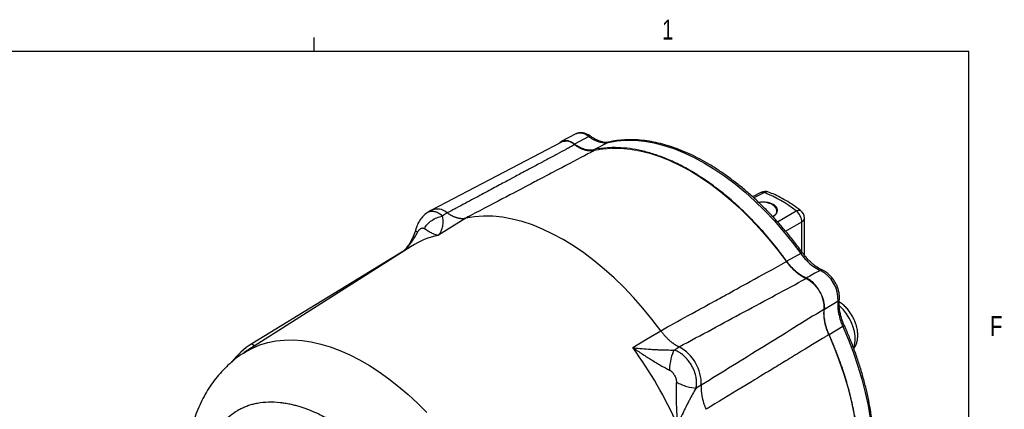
# Model space of a CAD drawing. Header units: inches. Extents: x 0.3 to 34.1, y 0.2 to 21.7.
# Tile 28 of 28: x 27.5 to 33.7, y 19.2 to 21.6. Entities that reach past the tile are written whole.
import ezdxf

# ---------------------------------------------------------------- set-up
doc = ezdxf.new("R2010")
doc.units = ezdxf.units.IN
doc.header["$MEASUREMENT"] = 0
doc.layers.add('SLD-0', color=7, linetype='Continuous', lineweight=25)
doc.styles.add('SLDTEXTSTYLE0', font='TXT', dxfattribs={"width": 0.75})

msp = doc.modelspace()

# ---------------------------------------------------------------- linework, layer by layer
at = {"color": 7, "linetype": 'Continuous', "lineweight": 25}
for p, q in [((31.046, 20.8884), (30.9547, 20.8408)), ((31.1275, 20.8722), (31.0383, 20.8244)), ((30.9568, 20.8371), (30.1369, 20.4094)), ((31.251, 20.8357), (31.1609, 20.7885)), ((32.2124, 20.5202), (32.1595, 20.4935)), ((30.1325, 20.4068), (30.1093, 20.3921)), ((30.2371, 20.3916), (30.2052, 20.3718)), ((30.3534, 20.359), (30.2659, 20.3039)), ((32.4862, 20.1247), (32.4862, 20.3589)), ((30.2659, 20.3039), (30.1815, 20.2507)), ((30.0093, 20.1807), (28.9581, 19.5124)), ((29.9664, 20.1557), (29.0062, 19.5686)), ((32.4631, 20.136), (32.3749, 20.0876)), ((32.6982, 19.8365), (32.6122, 19.7833)), ((32.7283, 19.6765), (32.6424, 19.6244)), ((31.4918, 19.5962), (31.5812, 19.6503)), ((29.0216, 19.5529), (29.0062, 19.5686)), ((31.4056, 19.544), (31.4918, 19.5962)), ((31.6655, 19.5288), (31.6975, 19.5485)), ((31.8367, 19.3073), (31.8037, 19.2895))]:
    msp.add_line(p, q, dxfattribs=at)
at = {"color": 8, "linetype": 'Continuous', "lineweight": 25}
for p, q in [((31.2558, 20.837), (31.251, 20.8357)), ((32.2341, 20.5198), (32.1675, 20.4863)), ((32.3169, 20.3351), (32.4346, 20.4041)), ((32.3683, 20.2758), (32.4701, 20.3353)), ((32.4701, 20.146), (32.4701, 20.3353))]:
    msp.add_line(p, q, dxfattribs=at)
at = {"color": 7, "linetype": 'Continuous', "lineweight": 25, "flags": 128}
for points in [[(31.251, 20.8357), (31.305, 20.8452), (31.3611, 20.8496), (31.419, 20.849), (31.4785, 20.8433), (31.5394, 20.8325), (31.6015, 20.8168), (31.6646, 20.7961), (31.7283, 20.7706), (31.7926, 20.7403), (31.857, 20.7053), (31.9215, 20.6659), (31.9857, 20.622), (32.0495, 20.5739), (32.1125, 20.5218), (32.1746, 20.4658), (32.2355, 20.4062), (32.295, 20.3432), (32.353, 20.277), (32.409, 20.2079), (32.4631, 20.136)], [(32.2894, 20.3694), (32.2938, 20.3724), (32.3054, 20.3834), (32.312, 20.3957), (32.3133, 20.4085), (32.3093, 20.4212), (32.3002, 20.4329), (32.2864, 20.443)], [(31.5812, 19.6503), (31.5262, 19.7225), (31.4693, 19.7921), (31.4106, 19.8587), (31.3502, 19.9221), (31.2885, 19.9821), (31.2257, 20.0384), (31.1619, 20.0909), (31.0974, 20.1394), (31.0324, 20.1836), (30.9673, 20.2235), (30.9021, 20.2589), (30.8371, 20.2896), (30.7727, 20.3156), (30.7089, 20.3368), (30.646, 20.353), (30.5843, 20.3643), (30.524, 20.3705), (30.4652, 20.3717), (30.4083, 20.3679), (30.3534, 20.359)], [(32.7283, 19.6765), (32.7635, 19.5938), (32.7954, 19.5107), (32.8238, 19.4274), (32.8486, 19.3443), (32.8698, 19.2618), (32.8872, 19.18), (32.9008, 19.0994), (32.9106, 19.0201), (32.9164, 18.9425), (32.9184, 18.867), (32.9164, 18.7937), (32.9106, 18.7229), (32.9008, 18.6549), (32.8872, 18.59), (32.8698, 18.5283), (32.8486, 18.4702), (32.8238, 18.4158), (32.7954, 18.3653), (32.7635, 18.3189), (32.7283, 18.2768)]]:
    msp.add_lwpolyline(points, dxfattribs=at)
at = {"color": 144, "linetype": 'Continuous', "lineweight": 18, "flags": 128}
for points in [[(32.3733, 20.0849), (32.3193, 20.1566), (32.2633, 20.2257), (32.2054, 20.2918), (32.146, 20.3547), (32.0851, 20.4143), (32.0231, 20.4701), (31.9601, 20.5222), (31.8964, 20.5702), (31.8323, 20.614), (31.7679, 20.6534), (31.7035, 20.6883), (31.6393, 20.7186), (31.5757, 20.7441), (31.5127, 20.7648), (31.4507, 20.7805), (31.3898, 20.7913), (31.3303, 20.797), (31.2725, 20.7977), (31.2165, 20.7933), (31.1625, 20.7839)], [(32.6392, 18.2261), (32.6743, 18.2682), (32.7061, 18.3145), (32.7344, 18.365), (32.7592, 18.4194), (32.7803, 18.4774), (32.7977, 18.539), (32.8113, 18.6039), (32.8211, 18.6718), (32.8269, 18.7425), (32.8289, 18.8157), (32.8269, 18.8912), (32.8211, 18.9687), (32.8113, 19.0479), (32.7977, 19.1284), (32.7803, 19.2101), (32.7592, 19.2926), (32.7344, 19.3755), (32.7061, 19.4587), (32.6743, 19.5418), (32.6392, 19.6244)]]:
    msp.add_lwpolyline(points, dxfattribs=at)
at = {"color": 8, "linetype": 'Continuous', "lineweight": 25, "flags": 128}
for points in [[(32.7956, 19.5428), (32.797, 19.5459), (32.8036, 19.5668), (32.8065, 19.5905), (32.8059, 19.6167), (32.8015, 19.6444), (32.7937, 19.673), (32.7826, 19.7018), (32.7684, 19.7298), (32.7516, 19.7565), (32.7327, 19.7809), (32.7121, 19.8026), (32.7054, 19.8087)], [(28.9576, 19.5121), (28.9652, 19.5169), (29.0096, 19.541), (29.0565, 19.5606), (29.1058, 19.5756), (29.1571, 19.5859), (29.2105, 19.5915), (29.2656, 19.5924), (29.3223, 19.5885), (29.3804, 19.5799), (29.4396, 19.5665), (29.4998, 19.5486), (29.5608, 19.526), (29.6223, 19.499), (29.6841, 19.4675), (29.7461, 19.4318), (29.8079, 19.3918), (29.8694, 19.3479), (29.9304, 19.3), (29.9906, 19.2484), (30.0499, 19.1934), (30.1079, 19.1349)]]:
    msp.add_lwpolyline(points, dxfattribs=at)
at = {"color": 144, "linetype": 'Continuous', "lineweight": 18}
for centre, radius, start, end in [((30.985, 20.7653), 0.0771, 45.87831, 111.39262), ((32.4027, 19.7948), 0.2067, 357.19936, 62.80064)]:
    msp.add_arc(centre, radius, start, end, dxfattribs=at)
at = {"color": 8, "linetype": 'Continuous', "lineweight": 25}
for centre, radius, start, end in [((31.0736, 20.814), 0.0793, 47.14649, 110.29818), ((32.4571, 20.3614), 0.0292, 296.42124, 354.96365), ((30.2888, 19.7393), 0.5225, 101.84516, 122.34486)]:
    msp.add_arc(centre, radius, start, end, dxfattribs=at)
at = {"color": 7, "linetype": 'Continuous', "lineweight": 25}
for centre, radius, start, end in [((32.2395, 20.4667), 0.06, 69.02153, 116.88553), ((31.9264, 19.7554), 0.824, 51.92895, 68.07642), ((30.1735, 20.322), 0.0942, 47.58292, 115.84472), ((32.2211, 20.3156), 0.1432, 62.85049, 98.75711), ((32.4262, 20.3589), 0.06, 0, 52.50108), ((32.4917, 19.8463), 0.2066, 357.30235, 62.69765), ((29.2872, 19.1264), 0.5239, 122.43038, 141.38938), ((29.2775, 17.9906), 2.6348, 23.87173, 36.12827), ((31.5698, 19.314), 0.267, 358.55858, 61.44142)]:
    msp.add_arc(centre, radius, start, end, dxfattribs=at)
for points, knots in [([(31.0383, 20.8244), (31.0305, 20.8294), (31.015, 20.8394), (30.9919, 20.8465), (30.9708, 20.8471), (30.9525, 20.8413), (30.9437, 20.8323), (30.9395, 20.828)], [0, 0, 0, 0, 0.202914, 0.405827, 0.608741, 0.811654, 1, 1, 1, 1]), ([(31.1417, 20.8733), (31.1382, 20.8757), (31.1281, 20.8826), (31.1115, 20.8906), (31.0922, 20.8959), (31.074, 20.8967), (31.0585, 20.8943), (31.0501, 20.8899), (31.0468, 20.8881)], [0, 0, 0, 0, 0.114989, 0.330775, 0.523793, 0.707263, 0.883213, 1, 1, 1, 1]), ([(31.1275, 20.8722), (31.1329, 20.8683), (31.1383, 20.8647), (31.1524, 20.8559), (31.1611, 20.8513), (31.1835, 20.8412), (31.197, 20.8371), (31.2246, 20.8326), (31.2384, 20.8329), (31.251, 20.8357)], [-1.040161, -1.040161, -1.040161, -1.040161, -0.670904, -0.670904, -0.338052, -0.338052, -0.13002, -0.13002, 0, 0, 0, 0]), ([(31.2575, 20.8378), (31.2518, 20.8368), (31.24, 20.8346), (31.22, 20.8366), (31.2006, 20.8412), (31.1803, 20.8495), (31.1611, 20.8597), (31.1475, 20.8692), (31.1417, 20.8733)], [0, 0, 0, 0, 0.169705, 0.353894, 0.523934, 0.659803, 0.855406, 1, 1, 1, 1]), ([(32.4745, 20.1401), (32.466, 20.1518), (32.4411, 20.1857), (32.3986, 20.2401), (32.3466, 20.3026), (32.2931, 20.3624), (32.2381, 20.4196), (32.182, 20.4739), (32.1249, 20.5251), (32.0669, 20.5731), (32.0083, 20.6177), (31.9491, 20.6588), (31.8896, 20.6963), (31.83, 20.73), (31.7703, 20.7598), (31.7109, 20.7856), (31.6519, 20.8073), (31.5935, 20.8249), (31.5358, 20.8383), (31.4791, 20.8473), (31.4236, 20.8521), (31.3694, 20.8525), (31.3177, 20.8487), (31.2801, 20.8428), (31.2601, 20.8384), (31.2557, 20.8375)], [0, 0, 0, 0, 0.024245, 0.070243, 0.116252, 0.16227, 0.208298, 0.254338, 0.300391, 0.346458, 0.39254, 0.438638, 0.48475, 0.530875, 0.577009, 0.623148, 0.66928, 0.715394, 0.761473, 0.807499, 0.853449, 0.8993, 0.945031, 0.98806, 1, 1, 1, 1]), ([(31.0386, 20.8206), (31.0345, 20.8184), (31.0304, 20.8162), (31.022, 20.8117), (31.0178, 20.8095), (31.005, 20.8026), (30.9784, 20.7883), (30.9297, 20.7622), (30.8818, 20.7366), (30.8541, 20.7217), (30.8429, 20.7157), (30.8373, 20.7127), (30.8202, 20.7036), (30.7965, 20.6908), (30.768, 20.6756), (30.7505, 20.6662), (30.7438, 20.6626), (30.7395, 20.6603), (30.7375, 20.6592), (30.7195, 20.6496), (30.6924, 20.6351), (30.6699, 20.6231), (30.6527, 20.6139), (30.6469, 20.6108), (30.6351, 20.6045), (30.6053, 20.5885), (30.5606, 20.5646), (30.5168, 20.5411), (30.4862, 20.5247), (30.4701, 20.5162), (30.4205, 20.4896), (30.3676, 20.4614), (30.303, 20.4268), (30.2749, 20.4118), (30.2561, 20.4017), (30.2467, 20.3967), (30.2371, 20.3916)], [0, 0, 0, 0, 0.015625, 0.015625, 0.03125, 0.03125, 0.0625, 0.125, 0.1875, 0.203125, 0.203125, 0.21875, 0.21875, 0.25, 0.28125, 0.296875, 0.304688, 0.304688, 0.3125, 0.3125, 0.375, 0.4375, 0.4375, 0.46875, 0.46875, 0.5, 0.625, 0.6875, 0.6875, 0.75, 0.75, 0.875, 0.9375, 0.96875, 0.96875, 1, 1, 1, 1]), ([(31.1625, 20.7839), (31.1555, 20.7802), (31.1485, 20.7766), (31.0899, 20.7458), (31.0264, 20.7125), (30.9233, 20.6583), (30.8837, 20.6375), (30.8192, 20.6037), (30.7944, 20.5906), (30.7201, 20.5516), (30.6705, 20.5256), (30.5416, 20.4579), (30.4622, 20.4162), (30.3718, 20.3687), (30.3627, 20.3639), (30.3534, 20.359)], [-8.633599, -8.633599, -8.633599, -8.633599, -8.487416, -8.487416, -7.429313, -7.429313, -6.900262, -6.900262, -6.05378, -6.05378, -4.699409, -4.699409, -3.196904, -3.196904, -3.028124, -3.028124, -3.028124, -3.028124]), ([(31.1609, 20.7885), (31.1596, 20.7882), (31.1571, 20.7877), (31.1532, 20.787), (31.1492, 20.7866), (31.1452, 20.7863), (31.1411, 20.7861), (31.137, 20.7861), (31.1293, 20.7864), (31.1179, 20.7878), (31.1025, 20.7914), (31.0867, 20.7969), (31.0733, 20.803), (31.0625, 20.8088), (31.0544, 20.8135), (31.0464, 20.8187), (31.041, 20.8225), (31.0383, 20.8244)], [0, 0, 0, 0, 0.035783, 0.071535, 0.107282, 0.143047, 0.178856, 0.214733, 0.250703, 0.37551, 0.50002, 0.624437, 0.74927, 0.812139, 0.874796, 0.937372, 1, 1, 1, 1]), ([(32.3749, 20.0876), (32.3716, 20.0921), (32.3651, 20.1011), (32.3551, 20.1145), (32.3452, 20.1278), (32.3351, 20.141), (32.325, 20.1541), (32.3148, 20.1671), (32.3046, 20.18), (32.2943, 20.1929), (32.2839, 20.2056), (32.2734, 20.2182), (32.2629, 20.2308), (32.2523, 20.2432), (32.2213, 20.2791), (32.1689, 20.3367), (32.0929, 20.4124), (32.0143, 20.4831), (31.9333, 20.5483), (31.851, 20.607), (31.7679, 20.6587), (31.6848, 20.703), (31.6025, 20.7393), (31.5215, 20.7676), (31.4429, 20.7876), (31.3669, 20.7997), (31.3113, 20.8028), (31.2744, 20.8024), (31.2549, 20.8016), (31.2356, 20.8001), (31.2166, 20.7981), (31.1978, 20.7955), (31.1792, 20.7924), (31.167, 20.7898), (31.1609, 20.7885)], [0, 0, 0, 0, 0.00924, 0.018474, 0.027703, 0.036927, 0.046149, 0.055369, 0.064589, 0.073809, 0.083031, 0.092256, 0.101485, 0.11072, 0.119961, 0.182042, 0.244129, 0.307706, 0.37129, 0.435642, 0.500001, 0.564353, 0.628712, 0.692289, 0.755872, 0.817954, 0.880041, 0.897196, 0.914332, 0.931458, 0.94858, 0.965706, 0.982844, 1, 1, 1, 1]), ([(32.4627, 20.4065), (32.4547, 20.4125), (32.4315, 20.43), (32.3926, 20.4562), (32.346, 20.4836), (32.3021, 20.5059), (32.2738, 20.5175), (32.2612, 20.5226)], [0, 0, 0, 0, 0.121686, 0.351884, 0.582438, 0.813244, 1, 1, 1, 1]), ([(32.1976, 20.4581), (32.2042, 20.4592), (32.2191, 20.4616), (32.2435, 20.4609), (32.2686, 20.4565), (32.282, 20.4501), (32.2887, 20.4469)], [0, 0, 0, 0, 0.204596, 0.469429, 0.734697, 1, 1, 1, 1]), ([(32.2887, 20.4469), (32.2943, 20.443), (32.3056, 20.4352), (32.3143, 20.4201), (32.3162, 20.4043), (32.3108, 20.389), (32.3004, 20.3761), (32.2897, 20.37), (32.285, 20.3673)], [0, 0, 0, 0, 0.17294, 0.345876, 0.518721, 0.69168, 0.864803, 1, 1, 1, 1]), ([(30.1104, 20.3927), (30.1003, 20.3851), (30.0813, 20.3706), (30.0601, 20.3407), (30.045, 20.3106), (30.0393, 20.2917), (30.0367, 20.2831)], [0, 0, 0, 0, 0.300438, 0.569894, 0.803351, 1, 1, 1, 1]), ([(30.0926, 20.294), (30.1026, 20.3127), (30.1352, 20.3481), (30.1821, 20.3676), (30.2052, 20.3718)], [0, 0, 0, 0, 0.5, 0.9999998, 0.9999998, 0.9999998, 0.9999998]), ([(30.2052, 20.3718), (30.2072, 20.3624), (30.2083, 20.3532), (30.2091, 20.3366), (30.2089, 20.3291), (30.2078, 20.3174), (30.2072, 20.313), (30.206, 20.3062), (30.2054, 20.3036), (30.2037, 20.296), (30.2023, 20.2911), (30.198, 20.279), (30.195, 20.2721), (30.1884, 20.2603), (30.1851, 20.2552), (30.1815, 20.2507)], [-0.001686, -0.001686, -0.001686, -0.001686, 0.294721, 0.294721, 0.561906, 0.561906, 0.728896, 0.728896, 0.833265, 0.833265, 1.042003, 1.042003, 1.375984, 1.375984, 1.668217, 1.668217, 1.668217, 1.668217]), ([(30.2371, 20.3916), (30.2388, 20.3904), (30.2422, 20.3881), (30.2473, 20.3849), (30.2524, 20.3818), (30.2575, 20.3789), (30.2626, 20.3762), (30.2677, 20.3736), (30.2728, 20.3712), (30.2778, 20.369), (30.2829, 20.367), (30.2879, 20.3651), (30.2929, 20.3635), (30.2978, 20.362), (30.3028, 20.3607), (30.3077, 20.3596), (30.3125, 20.3587), (30.3173, 20.358), (30.322, 20.3574), (30.3267, 20.3571), (30.3313, 20.3569), (30.3359, 20.357), (30.3404, 20.3572), (30.3448, 20.3576), (30.3491, 20.3582), (30.352, 20.3588), (30.3534, 20.359)], [0, 0, 0, 0, 0.041666, 0.083332, 0.124998, 0.166665, 0.208333, 0.250001, 0.291668, 0.333335, 0.375001, 0.416666, 0.458329, 0.499992, 0.541655, 0.583318, 0.624984, 0.66665, 0.708318, 0.749987, 0.791656, 0.833326, 0.874995, 0.916663, 0.958332, 1, 1, 1, 1]), ([(30.037, 20.284), (30.0327, 20.2704), (30.0236, 20.2418), (30.0008, 20.201), (29.9795, 20.1697), (29.9653, 20.1543), (29.9618, 20.1506)], [0, 0, 0, 0, 0.276873, 0.577755, 0.896468, 1, 1, 1, 1]), ([(30.049, 20.2688), (30.0493, 20.2695), (30.0501, 20.2711), (30.0513, 20.2734), (30.0527, 20.2755), (30.0541, 20.2777), (30.0555, 20.2797), (30.0574, 20.2821), (30.0597, 20.2847), (30.0624, 20.2873), (30.0652, 20.2898), (30.0692, 20.2926), (30.0742, 20.2952), (30.0792, 20.2965), (30.0831, 20.2969), (30.0858, 20.2967), (30.0883, 20.2962), (30.0899, 20.2955), (30.0906, 20.2952)], [0, 0, 0, 0, 0.034106, 0.069301, 0.105715, 0.143465, 0.182656, 0.22338, 0.287438, 0.353577, 0.421831, 0.490334, 0.627608, 0.763106, 0.826478, 0.886876, 0.944602, 1, 1, 1, 1]), ([(30.0906, 20.2952), (30.091, 20.295), (30.0917, 20.2947), (30.0923, 20.2942), (30.0926, 20.294)], [0, 0, 0, 0, 0.50893, 1, 1, 1, 1]), ([(30.0926, 20.294), (30.0938, 20.2932), (30.0962, 20.2914), (30.0997, 20.289), (30.1033, 20.2865), (30.1068, 20.2842), (30.1104, 20.2818), (30.114, 20.2796), (30.1203, 20.2757), (30.1294, 20.2706), (30.1403, 20.2651), (30.1513, 20.2602), (30.1598, 20.2569), (30.1668, 20.2546), (30.1716, 20.2532), (30.1765, 20.2518), (30.1797, 20.2511), (30.1815, 20.2507)], [0, 0, 0, 0, 0.030015, 0.061031, 0.093053, 0.126085, 0.160131, 0.195194, 0.231277, 0.34843, 0.47859, 0.599424, 0.737096, 0.79918, 0.868491, 0.925015, 1, 1, 1, 1]), ([(32.4631, 20.136), (32.4675, 20.1299), (32.4721, 20.1239), (32.4844, 20.1088), (32.4923, 20.1), (32.5133, 20.0784), (32.5268, 20.0667), (32.5558, 20.0454), (32.5714, 20.0364), (32.5865, 20.0299)], [-1.040161, -1.040161, -1.040161, -1.040161, -0.670904, -0.670904, -0.338052, -0.338052, -0.13002, -0.13002, 0, 0, 0, 0]), ([(32.6003, 20.0312), (32.5888, 20.0367), (32.5683, 20.0467), (32.541, 20.0679), (32.5208, 20.0856), (32.5038, 20.1038), (32.4888, 20.1209), (32.4788, 20.1343), (32.4745, 20.1401)], [0, 0, 0, 0, 0.260311, 0.467829, 0.623253, 0.73143, 0.885576, 1, 1, 1, 1]), ([(31.5812, 19.6503), (31.5953, 19.658), (31.6098, 19.666), (31.6751, 19.7018), (31.7372, 19.7359), (31.8382, 19.7913), (31.877, 19.8126), (31.9401, 19.8473), (31.9644, 19.8606), (32.0372, 19.9005), (32.0858, 19.9272), (32.212, 19.9964), (32.2896, 20.039), (32.3707, 20.0835), (32.372, 20.0842), (32.3733, 20.0849)], [-8.489041, -8.489041, -8.489041, -8.489041, -8.176349, -8.176349, -7.118247, -7.118247, -6.589195, -6.589195, -5.742713, -5.742713, -4.388342, -4.388342, -2.885837, -2.885837, -2.861615, -2.861615, -2.861615, -2.861615]), ([(32.4974, 19.982), (32.4959, 19.9827), (32.4929, 19.9841), (32.4883, 19.9863), (32.4836, 19.9886), (32.479, 19.9911), (32.4744, 19.9938), (32.4698, 19.9965), (32.4613, 20.0019), (32.4491, 20.0104), (32.4333, 20.0231), (32.4179, 20.0373), (32.4054, 20.0503), (32.3957, 20.0612), (32.3885, 20.0698), (32.3816, 20.0786), (32.3771, 20.0846), (32.3749, 20.0876)], [0, 0, 0, 0, 0.035783, 0.071535, 0.107282, 0.143047, 0.178856, 0.214733, 0.250702, 0.37551, 0.50002, 0.624437, 0.74927, 0.812139, 0.874796, 0.937372, 1, 1, 1, 1]), ([(31.6975, 19.5485), (31.7667, 19.5858), (31.9034, 19.6594), (32.1059, 19.7684), (32.3032, 19.8745), (32.4331, 19.9442), (32.4971, 19.9786)], [0, 0, 0, 0, 0.259892, 0.51319, 0.759892, 1, 1, 1, 1]), ([(32.613, 19.7975), (32.613, 19.7989), (32.6129, 19.8017), (32.6127, 19.8059), (32.6124, 19.8102), (32.612, 19.8146), (32.6114, 19.819), (32.6103, 19.8266), (32.608, 19.8374), (32.6041, 19.8516), (32.599, 19.8658), (32.591, 19.8844), (32.5787, 19.9069), (32.5639, 19.9276), (32.5509, 19.9426), (32.5406, 19.953), (32.5299, 19.9622), (32.5202, 19.9694), (32.5118, 19.9747), (32.5046, 19.9788), (32.4998, 19.9809), (32.4974, 19.982)], [0, 0, 0, 0, 0.0206471, 0.0412461, 0.0618223, 0.0824007, 0.1030067, 0.1236653, 0.1868692, 0.2501149, 0.3133187, 0.3765644, 0.5000093, 0.6234542, 0.686658, 0.7499037, 0.8131075, 0.8763532, 0.9175932, 0.9587415, 1, 1, 1, 1]), ([(32.7062, 19.8478), (32.7065, 19.8519), (32.7075, 19.8632), (32.7061, 19.8829), (32.7011, 19.9066), (32.6928, 19.9304), (32.6815, 19.9534), (32.6676, 19.975), (32.6515, 19.9946), (32.6335, 20.0114), (32.6162, 20.0236), (32.6049, 20.029), (32.6003, 20.0312)], [0, 0, 0, 0, 0.0603232, 0.1679086, 0.2760138, 0.3838455, 0.4912913, 0.598712, 0.706553, 0.8152915, 0.9254894, 1, 1, 1, 1]), ([(32.7376, 19.6844), (32.7348, 19.691), (32.7281, 19.7064), (32.7208, 19.7279), (32.7136, 19.7517), (32.7083, 19.7781), (32.7036, 19.8123), (32.7053, 19.8351), (32.7062, 19.8478)], [0, 0, 0, 0, 0.114424, 0.268569, 0.376746, 0.532171, 0.739689, 1, 1, 1, 1]), ([(32.6982, 19.8365), (32.6962, 19.8201), (32.6963, 19.8021), (32.7002, 19.7664), (32.7036, 19.7489), (32.7117, 19.7198), (32.7155, 19.7086), (32.7224, 19.6904), (32.7253, 19.6834), (32.7283, 19.6765)], [-1.040161, -1.040161, -1.040161, -1.040161, -0.910141, -0.910141, -0.702109, -0.702109, -0.369257, -0.369257, 0, 0, 0, 0]), ([(32.797, 19.5384), (32.7985, 19.5403), (32.8048, 19.5477), (32.8123, 19.5634), (32.8194, 19.5851), (32.823, 19.6092), (32.823, 19.6353), (32.8193, 19.6627), (32.8119, 19.6907), (32.8013, 19.7183), (32.7876, 19.745), (32.7712, 19.7701), (32.7524, 19.7933), (32.7313, 19.8135), (32.7156, 19.8265), (32.7066, 19.8314), (32.7057, 19.8319)], [0, 0, 0, 0, 0.023408, 0.093897, 0.166819, 0.24329, 0.323407, 0.406, 0.489267, 0.572267, 0.655, 0.737807, 0.821081, 0.905271, 0.99087, 1, 1, 1, 1]), ([(32.6091, 19.7847), (32.546, 19.7457), (32.4189, 19.667), (32.2271, 19.5484), (32.0327, 19.4283), (31.9023, 19.3478), (31.8367, 19.3073)], [0, 0, 0, 0, 0.2451495, 0.4935327, 0.7451495, 1, 1, 1, 1]), ([(32.6424, 19.6244), (32.6415, 19.6263), (32.6398, 19.6303), (32.6373, 19.6362), (32.6349, 19.6421), (32.6326, 19.6481), (32.6305, 19.654), (32.6284, 19.66), (32.6248, 19.6709), (32.6203, 19.6868), (32.6157, 19.7072), (32.6126, 19.7273), (32.6112, 19.7435), (32.6108, 19.7562), (32.6109, 19.7655), (32.6113, 19.7745), (32.6119, 19.7804), (32.6122, 19.7833)], [0, 0, 0, 0, 0.035783, 0.071535, 0.107282, 0.143047, 0.178856, 0.214733, 0.250703, 0.37551, 0.50002, 0.624437, 0.74927, 0.812139, 0.874796, 0.937372, 1, 1, 1, 1]), ([(32.7322, 18.2801), (32.7383, 18.2869), (32.7558, 18.3063), (32.7823, 18.3411), (32.8109, 18.3856), (32.8365, 18.4336), (32.8591, 18.4848), (32.8785, 18.5391), (32.8947, 18.5964), (32.9077, 18.6564), (32.9174, 18.719), (32.9237, 18.7839), (32.9267, 18.851), (32.9264, 18.92), (32.9227, 18.9907), (32.9158, 19.0629), (32.9055, 19.1363), (32.892, 19.2108), (32.8753, 19.2861), (32.8554, 19.362), (32.8325, 19.4382), (32.8065, 19.5146), (32.7781, 19.5894), (32.7546, 19.646), (32.7408, 19.6771), (32.7376, 19.6844)], [0, 0, 0, 0, 0.024439, 0.06981, 0.11527, 0.160864, 0.206585, 0.252417, 0.298341, 0.344334, 0.390376, 0.43645, 0.482541, 0.528639, 0.574734, 0.620821, 0.666898, 0.712963, 0.759016, 0.805057, 0.851087, 0.897107, 0.943118, 0.986701, 1, 1, 1, 1]), ([(31.5812, 19.6503), (31.5826, 19.6483), (31.5854, 19.6445), (31.5898, 19.6389), (31.5942, 19.6334), (31.5987, 19.628), (31.6032, 19.6227), (31.6078, 19.6175), (31.6125, 19.6125), (31.6172, 19.6075), (31.622, 19.6027), (31.6269, 19.5981), (31.6318, 19.5935), (31.6367, 19.5891), (31.6416, 19.5849), (31.6466, 19.5808), (31.6517, 19.5768), (31.6567, 19.573), (31.6618, 19.5694), (31.6669, 19.5659), (31.672, 19.5626), (31.6771, 19.5594), (31.6822, 19.5564), (31.6873, 19.5536), (31.6924, 19.551), (31.6958, 19.5493), (31.6975, 19.5485)], [0, 0, 0, 0, 0.041668, 0.083337, 0.125005, 0.166674, 0.208344, 0.250013, 0.291682, 0.33335, 0.375017, 0.416682, 0.458345, 0.500008, 0.541671, 0.583334, 0.624999, 0.666665, 0.708332, 0.749999, 0.791667, 0.833335, 0.875002, 0.916668, 0.958334, 1, 1, 1, 1]), ([(32.6392, 19.6244), (32.6326, 19.6204), (32.6258, 19.6163), (32.5699, 19.5823), (32.5093, 19.5456), (32.4109, 19.4858), (32.373, 19.4629), (32.3115, 19.4255), (32.2878, 19.4112), (32.2168, 19.3681), (32.1695, 19.3394), (32.0464, 19.2647), (31.9706, 19.2188), (31.8843, 19.1664), (31.8756, 19.1611), (31.8667, 19.1558)], [-8.633599, -8.633599, -8.633599, -8.633599, -8.487416, -8.487416, -7.429313, -7.429313, -6.900262, -6.900262, -6.05378, -6.05378, -4.699409, -4.699409, -3.196904, -3.196904, -3.028124, -3.028124, -3.028124, -3.028124]), ([(32.8324, 18.8137), (32.8324, 18.8185), (32.8323, 18.828), (32.8321, 18.8424), (32.8318, 18.8569), (32.8313, 18.8714), (32.8306, 18.886), (32.8298, 18.9007), (32.8289, 18.9154), (32.8278, 18.9303), (32.8266, 18.9451), (32.8253, 18.9601), (32.8237, 18.9751), (32.8221, 18.9902), (32.817, 19.0335), (32.8061, 19.106), (32.7847, 19.2088), (32.7575, 19.3129), (32.7324, 19.3927), (32.7134, 19.4474), (32.7026, 19.477), (32.6914, 19.5066), (32.6798, 19.5361), (32.6678, 19.5656), (32.6553, 19.595), (32.6467, 19.6146), (32.6424, 19.6244)], [0, 0, 0, 0, 0.019149, 0.038285, 0.057409, 0.076524, 0.095632, 0.114737, 0.133841, 0.152946, 0.172055, 0.191171, 0.210296, 0.229433, 0.248584, 0.374287, 0.500002, 0.625705, 0.751419, 0.786971, 0.822481, 0.857968, 0.893446, 0.928933, 0.964446, 1, 1, 1, 1]), ([(31.4056, 19.544), (31.4095, 19.5414), (31.4166, 19.5364), (31.4264, 19.5297), (31.4376, 19.5222), (31.4501, 19.5138), (31.4704, 19.5004), (31.4948, 19.4846), (31.5246, 19.4659), (31.5532, 19.4487), (31.5774, 19.4346), (31.5961, 19.4241), (31.6102, 19.4164), (31.6235, 19.4094), (31.6321, 19.405), (31.6363, 19.4029)], [0, 0, 0, 0, 0.05204, 0.095877, 0.131511, 0.200819, 0.262906, 0.400576, 0.521414, 0.651572, 0.768729, 0.831202, 0.890559, 0.946818, 1, 1, 1, 1]), ([(31.4056, 19.544), (31.4204, 19.5421), (31.4355, 19.5404), (31.4681, 19.5371), (31.4857, 19.5356), (31.5144, 19.5336), (31.5255, 19.5329), (31.542, 19.532), (31.5475, 19.5317), (31.5619, 19.531), (31.5706, 19.5307), (31.5933, 19.5298), (31.6073, 19.5295), (31.6362, 19.5289), (31.6511, 19.5288), (31.6655, 19.5288)], [-1.669903, -1.669903, -1.669903, -1.669903, -1.37767, -1.37767, -1.04369, -1.04369, -0.834952, -0.834952, -0.730583, -0.730583, -0.563592, -0.563592, -0.296408, -0.296408, 0, 0, 0, 0]), ([(28.9577, 19.5117), (28.9455, 19.5038), (28.9173, 19.4856), (28.8763, 19.4526), (28.8344, 19.4137), (28.7954, 19.3712), (28.7595, 19.3254), (28.7267, 19.2762), (28.697, 19.2239), (28.6706, 19.1684), (28.6476, 19.1098), (28.6281, 19.0482), (28.6123, 18.9838), (28.6021, 18.9308), (28.5984, 18.8988), (28.5973, 18.8896)], [0, 0, 0, 0, 0.0599135, 0.1381412, 0.2165426, 0.295383, 0.3749154, 0.4553723, 0.5369546, 0.6198185, 0.7040599, 0.7897014, 0.8766846, 0.9648727, 1, 1, 1, 1]), ([(31.6655, 19.5289), (31.6578, 19.5158), (31.6508, 19.4965), (31.6405, 19.452), (31.6372, 19.4268), (31.6363, 19.4029)], [0, 0, 0, 0, 0.5, 0.5, 1, 1, 1, 1]), ([(31.8061, 19.3044), (31.8062, 19.3061), (31.8066, 19.31), (31.807, 19.317), (31.8071, 19.3261), (31.8066, 19.3374), (31.805, 19.351), (31.802, 19.3668), (31.7971, 19.385), (31.7897, 19.4052), (31.7793, 19.4269), (31.7655, 19.4495), (31.7482, 19.4718), (31.7286, 19.4917), (31.7091, 19.5072), (31.6924, 19.5175), (31.6798, 19.5236), (31.6713, 19.5269), (31.667, 19.5284), (31.6655, 19.5289)], [0, 0, 0, 0, 0.019315, 0.04585, 0.079731, 0.121054, 0.17, 0.22681, 0.291579, 0.364339, 0.445075, 0.533154, 0.6283, 0.73006, 0.821087, 0.893011, 0.946297, 0.981636, 1, 1, 1, 1]), ([(31.6363, 19.4029), (31.6372, 19.4024), (31.6389, 19.4015), (31.6415, 19.3999), (31.644, 19.3981), (31.6465, 19.396), (31.6491, 19.3938), (31.6521, 19.3909), (31.6554, 19.3872), (31.6591, 19.3828), (31.6626, 19.378), (31.667, 19.3714), (31.6718, 19.3626), (31.6755, 19.3535), (31.6777, 19.3464), (31.6789, 19.3413), (31.6797, 19.3363), (31.6799, 19.3331), (31.68, 19.3315)], [0, 0, 0, 0, 0.034106, 0.069301, 0.105715, 0.143465, 0.182656, 0.22338, 0.287438, 0.353577, 0.421831, 0.490334, 0.627608, 0.763106, 0.826478, 0.886876, 0.944602, 1, 1, 1, 1]), ([(31.68, 19.3272), (31.6798, 19.3246), (31.6795, 19.3192), (31.6792, 19.3109), (31.6788, 19.3023), (31.6786, 19.2935), (31.6783, 19.2843), (31.6782, 19.2749), (31.678, 19.2579), (31.6781, 19.2323), (31.6788, 19.199), (31.68, 19.1638), (31.6815, 19.1348), (31.6829, 19.1105), (31.6841, 19.0935), (31.6854, 19.0754), (31.6864, 19.0636), (31.6869, 19.0568)], [0, 0, 0, 0, 0.030015, 0.061031, 0.093053, 0.126085, 0.160131, 0.195194, 0.231277, 0.34843, 0.47859, 0.599424, 0.737096, 0.79918, 0.868491, 0.925015, 1, 1, 1, 1]), ([(31.68, 19.3315), (31.6801, 19.3308), (31.6801, 19.3293), (31.68, 19.3279), (31.68, 19.3272)], [0, 0, 0, 0, 0.50893, 1, 1, 1, 1]), ([(31.68, 19.3272), (31.7012, 19.316), (31.7481, 19.2966), (31.7885, 19.2894), (31.8037, 19.2895)], [0, 0, 0, 0, 0.5, 0.9999998, 0.9999998, 0.9999998, 0.9999998]), ([(31.8037, 19.2895), (31.7965, 19.2771), (31.7891, 19.2641), (31.7751, 19.2387), (31.7685, 19.2265), (31.7578, 19.2064), (31.7537, 19.1987), (31.7472, 19.1859), (31.7447, 19.181), (31.7372, 19.1662), (31.7322, 19.1563), (31.7197, 19.1304), (31.7121, 19.1144), (31.6987, 19.0845), (31.6926, 19.0706), (31.6869, 19.0568)], [-0.001686, -0.001686, -0.001686, -0.001686, 0.294721, 0.294721, 0.561906, 0.561906, 0.728896, 0.728896, 0.833265, 0.833265, 1.042003, 1.042003, 1.375984, 1.375984, 1.668217, 1.668217, 1.668217, 1.668217]), ([(31.8037, 19.2895), (31.804, 19.2911), (31.8047, 19.2943), (31.8055, 19.2993), (31.8059, 19.3027), (31.8061, 19.3044)], [0, 0, 0, 0, 0.330677, 0.664007, 1, 1, 1, 1]), ([(31.8367, 19.3073), (31.8366, 19.3055), (31.8363, 19.3017), (31.836, 19.296), (31.8359, 19.2901), (31.8359, 19.2842), (31.8361, 19.2782), (31.8364, 19.2721), (31.8369, 19.266), (31.8375, 19.2598), (31.8383, 19.2535), (31.8392, 19.2472), (31.8403, 19.2408), (31.8415, 19.2344), (31.8428, 19.2279), (31.8443, 19.2214), (31.8459, 19.2149), (31.8477, 19.2084), (31.8496, 19.2018), (31.8517, 19.1952), (31.8538, 19.1886), (31.8561, 19.182), (31.8586, 19.1754), (31.8611, 19.1689), (31.8638, 19.1623), (31.8657, 19.1579), (31.8667, 19.1558)], [0, 0, 0, 0, 0.041666, 0.083332, 0.124998, 0.166665, 0.208333, 0.250001, 0.291668, 0.333335, 0.375001, 0.416666, 0.458329, 0.499992, 0.541655, 0.583318, 0.624984, 0.66665, 0.708318, 0.749987, 0.791656, 0.833326, 0.874995, 0.916663, 0.958332, 1, 1, 1, 1]), ([(28.7586, 18.9865), (28.7625, 18.9932), (28.7741, 19.0135), (28.7972, 19.0452), (28.8291, 19.0819), (28.8675, 19.1168), (28.9043, 19.1424), (28.9365, 19.1601), (28.9616, 19.1715), (28.9874, 19.1812), (29.0138, 19.1891), (29.0543, 19.1981), (29.1104, 19.2042), (29.1695, 19.2016), (29.2148, 19.1954), (29.2447, 19.1898), (29.2733, 19.1831), (29.3004, 19.1755), (29.3261, 19.1674), (29.3503, 19.1589), (29.3836, 19.146), (29.4225, 19.1289), (29.4615, 19.1093), (29.4874, 19.0953), (29.5048, 19.0855), (29.5199, 19.0769), (29.5352, 19.0679), (29.5505, 19.0584), (29.5657, 19.0487), (29.581, 19.0386), (29.6151, 19.0154), (29.6712, 18.9736), (29.7478, 18.9077), (29.8254, 18.8312), (29.8997, 18.7476), (29.9544, 18.6777), (29.9917, 18.6259), (30.0157, 18.5911), (30.0432, 18.5493), (30.0731, 18.501), (30.1023, 18.4507), (30.1333, 18.3936), (30.1643, 18.3317), (30.1937, 18.2673), (30.2166, 18.2124), (30.2321, 18.1724), (30.2421, 18.1452), (30.2481, 18.1283), (30.2531, 18.1141), (30.2595, 18.0957), (30.2675, 18.0717), (30.2849, 18.0166), (30.3065, 17.9366), (30.3267, 17.8337), (30.3395, 17.7331), (30.341, 17.6694), (30.3418, 17.6375)], [0, 0, 0, 0, 0.011657, 0.035035, 0.060693, 0.088636, 0.118871, 0.133973, 0.14899, 0.163923, 0.17877, 0.19353, 0.230032, 0.265971, 0.280865, 0.294978, 0.308312, 0.320868, 0.332646, 0.343647, 0.353872, 0.377984, 0.396238, 0.406168, 0.412739, 0.419573, 0.42641, 0.433248, 0.440088, 0.446929, 0.453772, 0.48604, 0.522734, 0.559448, 0.596169, 0.632886, 0.645127, 0.657365, 0.673155, 0.692795, 0.711198, 0.728364, 0.754422, 0.777004, 0.796114, 0.811757, 0.818568, 0.824429, 0.829339, 0.833299, 0.843584, 0.854249, 0.890628, 0.927053, 0.963514, 1, 1, 1, 1])]:
    msp.add_open_spline(points, degree=3, knots=knots, dxfattribs=at)
at = {"color": 8, "linetype": 'Continuous', "lineweight": 25}
for points, knots in [([(31.1414, 20.8733), (31.1413, 20.8734), (31.1401, 20.8751), (31.1353, 20.8753), (31.1301, 20.8732), (31.1275, 20.8722)], [0, 0, 0, 0, 0.029822, 0.514911, 1, 1, 1, 1]), ([(32.2341, 20.5198), (32.2311, 20.5208), (32.2255, 20.5227), (32.2181, 20.5227), (32.2144, 20.5207), (32.2127, 20.5197)], [0, 0, 0, 0, 0.385909, 0.713466, 1, 1, 1, 1]), ([(32.2609, 20.5218), (32.2575, 20.5231), (32.2493, 20.5262), (32.2397, 20.5222), (32.2341, 20.5198)], [0, 0, 0, 0, 0.414108, 1, 1, 1, 1]), ([(32.4346, 20.4041), (32.4398, 20.4063), (32.4501, 20.4106), (32.4598, 20.4101), (32.4622, 20.4065), (32.4625, 20.4061)], [0, 0, 0, 0, 0.467107, 0.934214, 1, 1, 1, 1]), ([(30.1946, 20.3807), (30.1875, 20.3855), (30.1732, 20.395), (30.1513, 20.4016), (30.1304, 20.4011), (30.1161, 20.3975), (30.1099, 20.3921), (30.1092, 20.3915)], [0, 0, 0, 0, 0.237636, 0.477639, 0.720232, 0.965622, 1, 1, 1, 1]), ([(30.0489, 20.2688), (30.0444, 20.2722), (30.0367, 20.2781), (30.0376, 20.2822), (30.038, 20.2839)], [0, 0, 0, 0, 0.579544, 1, 1, 1, 1]), ([(29.965, 20.1526), (29.972, 20.1602), (29.9879, 20.1777), (30.0104, 20.2061), (30.0321, 20.2369), (30.0435, 20.2584), (30.049, 20.2688)], [0, 0, 0, 0, 0.215379, 0.495191, 0.756306, 1, 1, 1, 1]), ([(32.4741, 20.1398), (32.4741, 20.14), (32.474, 20.1409), (32.4704, 20.1399), (32.4655, 20.1373), (32.4631, 20.136)], [0, 0, 0, 0, 0.158504, 0.579252, 1, 1, 1, 1]), ([(32.6002, 20.0308), (32.5984, 20.0315), (32.5942, 20.0331), (32.5893, 20.0311), (32.5865, 20.0299)], [0, 0, 0, 0, 0.43383, 1, 1, 1, 1]), ([(32.7058, 19.8479), (32.7055, 19.846), (32.7048, 19.8416), (32.7006, 19.8384), (32.6982, 19.8365)], [0, 0, 0, 0, 0.433894, 1, 1, 1, 1]), ([(32.7371, 19.6842), (32.7373, 19.6841), (32.7381, 19.6836), (32.7353, 19.6809), (32.7307, 19.678), (32.7283, 19.6765)], [0, 0, 0, 0, 0.1585156, 0.5792578, 1, 1, 1, 1])]:
    msp.add_open_spline(points, degree=3, knots=knots, dxfattribs=at)
at = {"color": 144, "linetype": 'Continuous', "lineweight": 18}
for points, knots in [([(31.1625, 20.7839), (31.1611, 20.7836), (31.1583, 20.783), (31.1541, 20.7824), (31.1498, 20.7819), (31.1454, 20.7816), (31.1409, 20.7815), (31.1364, 20.7816), (31.1318, 20.7819), (31.1272, 20.7823), (31.1225, 20.7829), (31.1178, 20.7837), (31.113, 20.7847), (31.1082, 20.7859), (31.1034, 20.7873), (31.0985, 20.7888), (31.0935, 20.7905), (31.0886, 20.7924), (31.0836, 20.7945), (31.0787, 20.7967), (31.0737, 20.7991), (31.0686, 20.8017), (31.0636, 20.8044), (31.0586, 20.8074), (31.0536, 20.8104), (31.0486, 20.8137), (31.0436, 20.817), (31.0403, 20.8194), (31.0386, 20.8206)], [0, 0, 0, 0, 0.038464, 0.076927, 0.115391, 0.153855, 0.19232, 0.230785, 0.269249, 0.307713, 0.346176, 0.384637, 0.423096, 0.461554, 0.500012, 0.538469, 0.576926, 0.615385, 0.653845, 0.692307, 0.730769, 0.769232, 0.807694, 0.846157, 0.884619, 0.92308, 0.96154, 1, 1, 1, 1]), ([(32.4971, 19.9786), (32.4955, 19.9794), (32.4922, 19.9808), (32.4872, 19.9832), (32.4822, 19.9857), (32.4772, 19.9885), (32.4721, 19.9913), (32.4671, 19.9944), (32.4621, 19.9976), (32.4571, 20.0009), (32.4521, 20.0045), (32.4472, 20.0081), (32.4422, 20.0119), (32.4373, 20.0159), (32.4324, 20.02), (32.4276, 20.0243), (32.4227, 20.0286), (32.418, 20.0332), (32.4132, 20.0378), (32.4086, 20.0426), (32.4039, 20.0475), (32.3994, 20.0525), (32.3948, 20.0576), (32.3904, 20.0629), (32.386, 20.0682), (32.3817, 20.0737), (32.3775, 20.0792), (32.3747, 20.083), (32.3733, 20.0849)], [0, 0, 0, 0, 0.0384602, 0.0769205, 0.1153815, 0.1538433, 0.1923058, 0.2307686, 0.2692314, 0.3076937, 0.3461551, 0.3846153, 0.4230742, 0.4615319, 0.4999888, 0.5384459, 0.5769039, 0.6153635, 0.6538246, 0.6922872, 0.730751, 0.7692155, 0.8076803, 0.8461451, 0.8846093, 0.9230731, 0.9615365, 1, 1, 1, 1]), ([(32.6392, 19.6244), (32.6382, 19.6265), (32.6363, 19.6308), (32.6337, 19.6372), (32.6311, 19.6437), (32.6287, 19.6502), (32.6264, 19.6566), (32.6242, 19.6631), (32.6221, 19.6696), (32.6202, 19.676), (32.6184, 19.6825), (32.6167, 19.6889), (32.6152, 19.6953), (32.6138, 19.7017), (32.6126, 19.708), (32.6114, 19.7143), (32.6105, 19.7205), (32.6096, 19.7267), (32.6089, 19.7329), (32.6084, 19.7389), (32.608, 19.7449), (32.6077, 19.7509), (32.6076, 19.7567), (32.6076, 19.7625), (32.6078, 19.7682), (32.6081, 19.7738), (32.6085, 19.7793), (32.6089, 19.7829), (32.6091, 19.7847)], [0, 0, 0, 0, 0.038464, 0.076927, 0.115391, 0.153855, 0.19232, 0.230785, 0.269249, 0.307713, 0.346176, 0.384637, 0.423096, 0.461554, 0.500012, 0.538469, 0.576926, 0.615385, 0.653845, 0.692307, 0.730769, 0.769232, 0.807694, 0.846157, 0.884619, 0.92308, 0.96154, 1, 1, 1, 1])]:
    msp.add_open_spline(points, degree=3, knots=knots, dxfattribs=at)
at = {"color": 7, "linetype": 'Continuous', "lineweight": 25}
for points in [[(30.2052, 20.3718), (30.2018, 20.375), (30.1983, 20.378), (30.1946, 20.3807)], [(32.4701, 20.3353), (32.4704, 20.3469), (32.4634, 20.3743), (32.4447, 20.3967), (32.4346, 20.4041)], [(32.5865, 20.0299), (32.5568, 20.0139), (32.5271, 19.998), (32.4974, 19.982)], [(32.613, 19.7975), (32.613, 19.7926), (32.6127, 19.7879), (32.6122, 19.7833)]]:
    msp.add_open_spline(points, degree=3, dxfattribs=at)
at = {"layer": 'SLD-0'}
for p, q in [((29.3979, 21.4106), (29.3979, 21.4954)), ((0.5229, 21.4106), (33.5229, 21.4106)), ((33.5229, 0.4106), (33.5229, 21.4106))]:
    msp.add_line(p, q, dxfattribs=at)

# ---------------------------------------------------------------- texts
at = {"color": 7, "linetype": 'Continuous', "lineweight": 0, "char_height": 0.125, "attachment_point": 1, "style": 'SLDTEXTSTYLE0'}
for s, insert in [('1', (31.5904, 21.6076)), ('F', (33.6564, 19.7422))]:
    msp.add_mtext(s, dxfattribs=dict(at, insert=insert))

doc.saveas('drawing.dxf')
